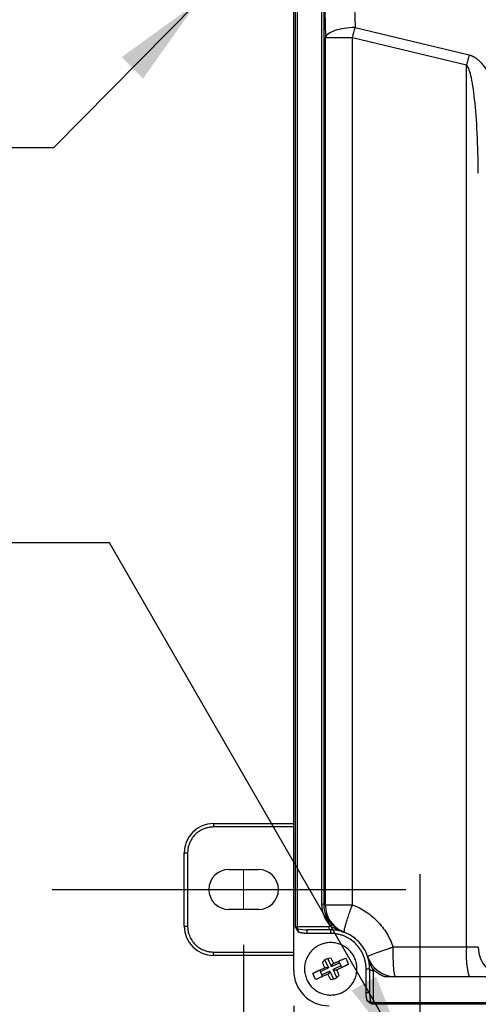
# Model space of a CAD drawing. Header units: inches. Extents: x 1.5 to 64.5, y 1.5 to 49.5.
# Tile 17 of 37: x 11.3 to 15.2, y 32.8 to 41.2. Entities that reach past the tile are written whole.
import ezdxf

# ---------------------------------------------------------------- set-up
doc = ezdxf.new("R2010")
doc.units = ezdxf.units.IN
doc.header["$LTSCALE"] = 6
doc.header["$MEASUREMENT"] = 0
doc.linetypes.add('CENTERX2', pattern=[0.8, 0.5, -0.1, 0.1, -0.1])
doc.layers.add('CENTER', color=40, linetype='CENTERX2')
doc.layers.add('DIMENSIONS', color=140, linetype='Continuous', lineweight=25)
doc.layers.add('TEXT', color=140, linetype='Continuous', lineweight=25)
doc.styles.add('SLDTEXTSTYLE0', font='TXT', dxfattribs={"width": 0.7})
doc.dimstyles.new('SLDDIMSTYLE0', dxfattribs={"dimtxt": 0.509766, "dimasz": 0.78, "dimexe": 0, "dimexo": 0.0625, "dimgap": 0.127441, "dimtad": 0, "dimtih": 1, "dimtoh": 1, "dimrnd": 1e-09, "dimzin": 12, "dimdsep": 46, "dimtxsty": 'SLDTEXTSTYLE0', "dimsah": 1, "dimcen": 0.09, "dimadec": 0, "dimazin": 3, "dimtfac": 1, "dimtofl": 0, "dimtmove": 0, "dimatfit": 3, "dimfxl": 0, "dimfrac": 2, "dimtolj": 1, "dimtzin": 12, "dimarcsym": 0})
doc.dimstyles.new('SLDDIMSTYLE1', dxfattribs={"dimtxt": 0.509766, "dimasz": 0.78, "dimexe": 0, "dimexo": 0.0625, "dimgap": 0.127441, "dimtad": 0, "dimtih": 1, "dimtoh": 1, "dimrnd": 1e-09, "dimdsep": 46, "dimtxsty": 'SLDTEXTSTYLE0', "dimsah": 1, "dimcen": 0, "dimadec": 0, "dimazin": 2, "dimtfac": 1, "dimtofl": 0, "dimtmove": 0, "dimatfit": 3, "dimfxl": 0, "dimfrac": 2, "dimtolj": 1, "dimtzin": 12, "dimarcsym": 0})
doc.dimstyles.new('SLDDIMSTYLE3', dxfattribs={"dimtxt": 0.18, "dimasz": 0.78, "dimexe": 0, "dimexo": 0.0625, "dimgap": 0, "dimtad": 0, "dimtih": 1, "dimtoh": 1, "dimdec": 0, "dimrnd": 1e-09, "dimzin": 0, "dimdsep": 46, "dimtxsty": 'Standard', "dimsah": 1, "dimcen": 0.09, "dimadec": 0, "dimazin": 0, "dimtfac": 0.78, "dimtdec": 0, "dimtofl": 0, "dimtmove": 0, "dimatfit": 3, "dimfxl": 0, "dimfrac": 2, "dimtolj": 1, "dimtzin": 0, "dimarcsym": 0})

# ---------------------------------------------------------------- blocks, each defined once
blk = doc.blocks.new('_D')
at = {"layer": 'DIMENSIONS'}
for p, q in [((13.2342, 33.3286), (13.2342, 24.8416)), ((20.9742, 33.3286), (20.9742, 24.8416)), ((13.2342, 25.5916), (15.624, 25.5916)), ((16.3147, 25.5916), (16.1436, 25.5916)), ((16.1436, 25.5916), (16.1436, 24.7815)), ((18.2536, 25.5916), (18.4248, 25.5916)), ((18.4248, 25.5916), (18.4248, 24.7815)), ((20.9742, 25.5916), (18.9443, 25.5916)), ((16.1436, 24.7815), (16.3147, 24.7815)), ((18.4248, 24.7815), (18.2536, 24.7815))]:
    blk.add_line(p, q, dxfattribs=at)
for points in [[(13.2342, 25.5916), (14.0142, 25.4716), (14.0142, 25.7116)], [(20.9742, 25.5916), (20.1942, 25.7116), (20.1942, 25.4716)]]:
    blk.add_solid(points, dxfattribs=at)
at = {"layer": 'DIMENSIONS', "char_height": 0.5, "attachment_point": 1, "style": 'SLDTEXTSTYLE0'}
for s, insert in [('7.74', (16.5268, 26.3503)), ('196.6', (16.3147, 25.426))]:
    blk.add_mtext(s, dxfattribs=dict(at, insert=insert))
blk = doc.blocks.new('_D_3')
at = {"layer": 'DIMENSIONS'}
for p, q in [((13.6588, 32.8123), (13.6588, 26.9149)), ((20.5499, 32.7847), (20.5499, 26.9149)), ((13.6588, 27.6649), (15.624, 27.6649)), ((16.3147, 27.6649), (16.1436, 27.6649)), ((16.1436, 27.6649), (16.1436, 26.8547)), ((18.2536, 27.6649), (18.4248, 27.6649)), ((18.4248, 27.6649), (18.4248, 26.8547)), ((20.5499, 27.6649), (18.9443, 27.6649)), ((16.1436, 26.8547), (16.3147, 26.8547)), ((18.4248, 26.8547), (18.2536, 26.8547))]:
    blk.add_line(p, q, dxfattribs=at)
for points in [[(13.6588, 27.6649), (14.4388, 27.5449), (14.4388, 27.7849)], [(20.5499, 27.6649), (19.7699, 27.7849), (19.7699, 27.5449)]]:
    blk.add_solid(points, dxfattribs=at)
at = {"layer": 'DIMENSIONS', "char_height": 0.5, "attachment_point": 1, "style": 'SLDTEXTSTYLE0'}
for s, insert in [('6.89', (16.5268, 28.4235)), ('175.0', (16.3147, 27.4992))]:
    blk.add_mtext(s, dxfattribs=dict(at, insert=insert))
blk = doc.blocks.new('_D_4')
at = {"layer": 'DIMENSIONS'}
for p, q in [((8.9097, 36.7371), (8.7385, 36.7371)), ((8.7385, 36.7371), (8.7385, 35.927)), ((10.0005, 36.7371), (10.1716, 36.7371)), ((10.1716, 36.7371), (10.1716, 35.927)), ((12.0973, 36.7371), (10.5973, 36.7371)), ((14.6442, 32.3259), (12.0973, 36.7371)), ((8.7385, 35.927), (8.9097, 35.927)), ((10.1716, 35.927), (10.0005, 35.927))]:
    blk.add_line(p, q, dxfattribs=at)
blk.add_solid([(14.6442, 32.3259), (14.3581, 33.0614), (14.1503, 32.9414)], dxfattribs=at)
at = {"layer": 'DIMENSIONS', "char_height": 0.5, "attachment_point": 1, "style": 'SLDTEXTSTYLE0'}
for s, insert in [('%%c', (8.3128, 37.4958)), ('0.34', (9.0825, 37.4958)), ('8.6', (8.9097, 36.5715))]:
    blk.add_mtext(s, dxfattribs=dict(at, insert=insert))

msp = doc.modelspace()

# ---------------------------------------------------------------- linework, layer by layer
for p, q in [((13.6588, 33.1123), (13.6588, 42.4854)), ((13.6736, 33.4863), (13.6736, 42.1113)), ((13.687, 42.1113), (13.687, 33.4863)), ((14.1617, 41.7941), (14.1792, 41.1067)), ((13.8985, 33.6743), (13.8985, 41.6649)), ((13.9134, 41.6649), (13.9298, 41.0212)), ((13.9134, 41.6649), (13.9134, 33.6743)), ((14.1792, 41.1067), (15.1467, 40.8742)), ((13.9298, 33.6684), (13.9298, 41.0212)), ((14.1574, 33.6684), (14.1574, 41.0212)), ((14.1574, 41.0212), (15.1249, 40.7887)), ((15.1249, 33.3088), (15.1249, 40.7887)), ((12.9792, 34.3586), (12.9792, 34.3286)), ((12.9792, 34.3586), (13.6588, 34.3586)), ((13.6588, 34.3286), (12.9792, 34.3286)), ((12.7292, 33.4886), (12.7292, 34.1086)), ((12.7292, 34.1086), (12.7592, 34.1086)), ((12.7592, 34.1086), (12.7592, 33.4886)), ((13.1092, 33.9686), (13.3592, 33.9686)), ((13.9134, 33.6743), (13.8985, 33.6743)), ((13.9298, 33.6684), (14.1574, 33.6684)), ((13.3592, 33.6286), (13.1092, 33.6286)), ((12.7292, 33.4886), (12.7592, 33.4886)), ((13.6736, 33.4863), (13.687, 33.4863)), ((13.687, 33.4863), (13.9578, 33.4863)), ((13.6906, 33.4664), (13.7581, 33.4577)), ((13.7581, 33.4577), (13.7691, 33.4563)), ((13.9728, 33.4563), (13.7691, 33.4563)), ((13.7691, 33.4563), (13.7691, 33.4263)), ((13.9728, 33.4263), (13.7691, 33.4263)), ((13.9728, 33.4263), (13.9728, 33.4563)), ((15.1249, 33.3088), (14.5016, 33.3088)), ((15.225, 33.3088), (15.1249, 33.3088)), ((12.9792, 33.2386), (12.9792, 33.2686)), ((12.9792, 33.2686), (13.6588, 33.2686)), ((13.6588, 33.2386), (12.9792, 33.2386)), ((13.9216, 33.2003), (13.9529, 33.1335)), ((13.922, 33.1356), (13.9346, 33.1415)), ((13.9283, 33.1365), (13.9354, 33.1398)), ((13.9354, 33.1398), (13.9346, 33.1415)), ((13.9354, 33.1398), (13.9529, 33.1335)), ((13.9801, 33.1462), (13.9488, 33.213)), ((13.9801, 33.1462), (14.0468, 33.1775)), ((13.9801, 33.1462), (13.9864, 33.1637)), ((13.9983, 33.1713), (13.9856, 33.1654)), ((13.9864, 33.1637), (13.9856, 33.1654)), ((13.9864, 33.1637), (13.9936, 33.1671)), ((14.0596, 33.1503), (13.9928, 33.1191)), ((13.8861, 33.1022), (13.9529, 33.1335)), ((13.9656, 33.1064), (13.8988, 33.0751)), ((13.9474, 33.0813), (13.9601, 33.0872)), ((13.9593, 33.0889), (13.9521, 33.0855)), ((13.9656, 33.1064), (13.9593, 33.0889)), ((13.9593, 33.0889), (13.9601, 33.0872)), ((13.9656, 33.1064), (13.9969, 33.0396)), ((14.0241, 33.0523), (13.9928, 33.1191)), ((14.0102, 33.1128), (13.9928, 33.1191)), ((14.0174, 33.1161), (14.0102, 33.1128)), ((14.011, 33.1111), (14.0102, 33.1128)), ((14.0237, 33.117), (14.011, 33.1111)), ((14.2728, 32.9227), (14.2728, 33.1263)), ((14.2728, 33.1263), (14.3028, 33.1263)), ((14.3028, 33.1263), (14.3028, 32.9227)), ((14.3328, 33.1113), (14.3328, 32.841)), ((15.1467, 33.0588), (14.5234, 33.0588)), ((14.3028, 32.9227), (14.2728, 32.9227)), ((16.4986, 32.8272), (14.3302, 32.8272)), ((14.3328, 32.841), (16.5149, 32.841))]:
    msp.add_line(p, q)
at = {"color": 7, "linetype": 'CENTERX2', "lineweight": 18}
msp.add_line((13.2342, 33.6286), (13.2342, 33.9686), dxfattribs=at)
at = {"flags": 128}
for points in [[(13.9728, 33.4563), (13.9699, 33.4569), (13.9671, 33.4586), (13.9645, 33.4614), (13.9622, 33.4651), (13.9604, 33.4696), (13.959, 33.4748), (13.9581, 33.4804), (13.9578, 33.4863)], [(13.9734, 33.486), (13.9758, 33.4891), (13.9778, 33.4922), (13.9794, 33.4952), (13.9806, 33.4979), (13.9814, 33.5004), (13.9816, 33.5027), (13.9814, 33.5045), (13.9807, 33.506)], [(14.3028, 33.1263), (14.3034, 33.1234), (14.3051, 33.1206), (14.3079, 33.118), (14.3116, 33.1157), (14.3162, 33.1138), (14.3214, 33.1124), (14.327, 33.1116), (14.3328, 33.1113)], [(14.3532, 33.1257), (14.3518, 33.1265), (14.3499, 33.1269), (14.3477, 33.1267), (14.3451, 33.1261), (14.3423, 33.1249), (14.3392, 33.1232), (14.336, 33.1212), (14.3328, 33.1187)]]:
    msp.add_lwpolyline(points, dxfattribs=at)
for centre, radius, start, end in [((17.861, 40.1369), 2.8127, 164.80504, 166.60254), ((12.9792, 34.1086), 0.25, 90, 180), ((13.1092, 33.7986), 0.17, 90, 270), ((13.3592, 33.7986), 0.17, 270, 90), ((12.9792, 33.4886), 0.25, 180, 270), ((13.6977, 33.4927), 0.0272, 212.48418, 255.03677), ((15.8583, 33.2468), 0.7361, 175.16619, 194.79594), ((15.4747, 33.3085), 0.2497, 179.93022, 269.93004), ((14.5234, 33.3088), 0.25, 198.34, 270), ((13.9588, 33.1123), 0.3, 180, 270), ((14.3392, 32.8512), 0.0272, 194.96323, 237.51582)]:
    msp.add_arc(centre, radius, start, end)
for points, knots in [([(14.1792, 41.1067), (14.1478, 41.106), (14.1165, 41.1033), (14.0582, 41.0941), (14.0312, 41.0876), (13.9854, 41.072), (13.9666, 41.0627), (13.9398, 41.0427), (13.9318, 41.032), (13.9298, 41.0212)], [0, 0, 0, 0, 0.25, 0.25, 0.5, 0.5, 0.75, 0.75, 1, 1, 1, 1]), ([(13.9298, 41.0212), (13.9339, 41.0212), (13.9591, 41.0212), (14.0426, 41.0212), (14.0981, 41.0212), (14.1574, 41.0212)], [0, 0, 0, 0, 0.5, 0.5, 1, 1, 1, 1]), ([(15.1467, 40.8742), (15.1489, 40.8736), (15.1534, 40.8725), (15.16, 40.8703), (15.1666, 40.8679), (15.1732, 40.8651), (15.1798, 40.862), (15.1864, 40.8585), (15.1929, 40.8547), (15.1994, 40.8506), (15.2146, 40.8402), (15.2378, 40.8203), (15.2672, 40.7869), (15.2958, 40.7462), (15.3233, 40.6979), (15.3492, 40.6426), (15.3824, 40.5572), (15.4096, 40.4637), (15.4316, 40.364), (15.4457, 40.2848), (15.4571, 40.2034), (15.4647, 40.1307), (15.4696, 40.0669), (15.4727, 40.0125), (15.4738, 39.9761), (15.4744, 39.9578)], [0, 0, 0, 0, 0.006455, 0.012991, 0.019623, 0.026367, 0.033236, 0.040246, 0.047408, 0.054735, 0.062237, 0.099982, 0.142257, 0.190978, 0.245008, 0.305266, 0.370739, 0.515811, 0.593236, 0.67404, 0.754896, 0.837877, 0.891507, 0.945541, 1, 1, 1, 1]), ([(15.225, 39.8723), (15.2241, 39.9886), (15.2209, 40.1033), (15.2103, 40.3158), (15.2028, 40.4135), (15.1847, 40.5797), (15.1739, 40.6482), (15.1505, 40.7476), (15.1378, 40.7785), (15.1249, 40.7887)], [0, 0, 0, 0, 0.25, 0.25, 0.5, 0.5, 0.75, 0.75, 1, 1, 1, 1]), ([(12.9792, 34.3286), (12.9765, 34.3286), (12.9711, 34.3285), (12.9631, 34.328), (12.9551, 34.3273), (12.9471, 34.3263), (12.9348, 34.3242), (12.9183, 34.3204), (12.8978, 34.3134), (12.8778, 34.3043), (12.8519, 34.2892), (12.8225, 34.2653), (12.7986, 34.2358), (12.7835, 34.21), (12.7744, 34.19), (12.7674, 34.1695), (12.7631, 34.1513), (12.7607, 34.1354), (12.7594, 34.122), (12.7593, 34.1131), (12.7592, 34.1086)], [0, 0, 0, 0, 0.023335, 0.046627, 0.069909, 0.093211, 0.116565, 0.178299, 0.240092, 0.3044, 0.368768, 0.500006, 0.631244, 0.695551, 0.759919, 0.821653, 0.883446, 0.922308, 0.961111, 1, 1, 1, 1]), ([(13.9734, 33.486), (13.9711, 33.4884), (13.9666, 33.4934), (13.9602, 33.5011), (13.9541, 33.5091), (13.9482, 33.5172), (13.9397, 33.5299), (13.9294, 33.5476), (13.9185, 33.5711), (13.9097, 33.5956), (13.904, 33.6184), (13.9006, 33.6387), (13.8988, 33.6565), (13.8986, 33.6684), (13.8985, 33.6743)], [0, 0, 0, 0, 0.0505769, 0.1007793, 0.1506699, 0.2003127, 0.2497722, 0.3758753, 0.5001053, 0.6251034, 0.7485685, 0.8327416, 0.9163898, 1, 1, 1, 1]), ([(13.9134, 33.6743), (13.9161, 33.6734), (13.9216, 33.6714), (13.927, 33.6694), (13.9298, 33.6684)], [0, 0, 0, 0, 0.5013581, 1, 1, 1, 1]), ([(13.9134, 33.6743), (13.9134, 33.6717), (13.9135, 33.6664), (13.9139, 33.6584), (13.9145, 33.6505), (13.9155, 33.6425), (13.9167, 33.6346), (13.9191, 33.6217), (13.9236, 33.6037), (13.9309, 33.5836), (13.9389, 33.5659), (13.9473, 33.5504), (13.9571, 33.5351), (13.9682, 33.52), (13.9764, 33.5107), (13.9807, 33.506)], [0, 0, 0, 0, 0.041218, 0.082617, 0.124195, 0.165949, 0.207877, 0.249975, 0.372989, 0.499855, 0.591818, 0.687892, 0.78802, 0.892102, 1, 1, 1, 1]), ([(14.0199, 33.4774), (14.0035, 33.4929), (13.9683, 33.526), (13.9363, 33.5937), (13.9319, 33.6439), (13.9298, 33.6684)], [0, 0, 0, 0, 0.309897, 0.662938, 1, 1, 1, 1]), ([(14.0902, 33.4347), (14.0891, 33.4351), (14.0884, 33.4368), (14.0881, 33.4428), (14.0884, 33.4472), (14.0903, 33.4591), (14.0918, 33.4665), (14.0961, 33.4841), (14.0988, 33.4943), (14.1053, 33.517), (14.1091, 33.5294), (14.1175, 33.5558), (14.1221, 33.5697), (14.1317, 33.5979), (14.1368, 33.6123), (14.147, 33.6408), (14.1522, 33.6548), (14.1574, 33.6684)], [0, 0, 0, 0, 0.125, 0.125, 0.25, 0.25, 0.375, 0.375, 0.5, 0.5, 0.625, 0.625, 0.75, 0.75, 0.875, 0.875, 1, 1, 1, 1]), ([(12.7592, 33.4886), (12.7592, 33.4859), (12.7593, 33.4805), (12.7597, 33.4725), (12.7605, 33.4645), (12.7615, 33.4565), (12.7635, 33.4442), (12.7674, 33.4277), (12.7744, 33.4072), (12.7835, 33.3872), (12.7986, 33.3613), (12.8225, 33.3319), (12.8519, 33.308), (12.8778, 33.2929), (12.8978, 33.2838), (12.9183, 33.2768), (12.9365, 33.2725), (12.9524, 33.2701), (12.9658, 33.2688), (12.9747, 33.2687), (12.9792, 33.2686)], [0, 0, 0, 0, 0.023335, 0.046627, 0.069909, 0.093211, 0.116565, 0.178299, 0.240092, 0.3044, 0.368768, 0.500006, 0.631244, 0.695551, 0.759919, 0.821653, 0.883446, 0.922308, 0.961111, 1, 1, 1, 1]), ([(13.6747, 33.478), (13.6743, 33.4794), (13.674, 33.4807), (13.6739, 33.4821), (13.6738, 33.4828), (13.6737, 33.4835), (13.6736, 33.4842), (13.6736, 33.4849), (13.6736, 33.4856), (13.6736, 33.4863)], [0, 0, 0, 0, 0.0001051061, 0.0001051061, 0.0001051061, 0.0001584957, 0.0001584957, 0.0001584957, 0.0002121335, 0.0002121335, 0.0002121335, 0.0002121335]), ([(13.6747, 33.478), (13.6769, 33.4701), (13.6808, 33.4629), (13.69, 33.4494), (13.6954, 33.4431), (13.7007, 33.437)], [0, 0, 0, 0, 0.5, 0.5, 1, 1, 1, 1]), ([(14.0838, 33.4371), (14.0793, 33.4387), (14.0696, 33.4422), (14.0552, 33.4477), (14.0406, 33.4537), (14.0256, 33.46), (14.0106, 33.4668), (13.9964, 33.4738), (13.9841, 33.4801), (13.9768, 33.4841), (13.9734, 33.486)], [0, 0, 0, 0, 0.1153554, 0.2499241, 0.3735265, 0.5003151, 0.6473856, 0.7801987, 0.8979675, 1, 1, 1, 1]), ([(13.9807, 33.506), (13.982, 33.5046), (13.9848, 33.5016), (13.9891, 33.4972), (13.9938, 33.4927), (13.9987, 33.4882), (14.0038, 33.4837), (14.0093, 33.4791), (14.015, 33.4746), (14.0211, 33.4701), (14.0294, 33.4643), (14.0405, 33.4572), (14.0538, 33.4499), (14.0684, 33.4429), (14.0783, 33.4392), (14.0838, 33.4371)], [0, 0, 0, 0, 0.050886, 0.102766, 0.155737, 0.209882, 0.265275, 0.321976, 0.380034, 0.439486, 0.500358, 0.618861, 0.749156, 0.860914, 1, 1, 1, 1]), ([(14.0902, 33.4347), (14.0669, 33.4441), (14.0406, 33.4547), (14.022, 33.4751), (14.0199, 33.4774)], [0, 0, 0, 0, 0.886524, 1, 1, 1, 1]), ([(13.7691, 33.4263), (13.7661, 33.4263), (13.76, 33.4264), (13.751, 33.4269), (13.7421, 33.4278), (13.7324, 33.4291), (13.722, 33.431), (13.7111, 33.4336), (13.7042, 33.4359), (13.7007, 33.437)], [0, 0, 0, 0, 0.13105, 0.260822, 0.389509, 0.517308, 0.68389, 0.844597, 1, 1, 1, 1]), ([(14.2728, 33.1263), (14.2728, 33.13), (14.2727, 33.1373), (14.2721, 33.1482), (14.2711, 33.1592), (14.2697, 33.1701), (14.2669, 33.1868), (14.2616, 33.2093), (14.2521, 33.2373), (14.2397, 33.2645), (14.2191, 33.2998), (14.1865, 33.3399), (14.1464, 33.3725), (14.1111, 33.3931), (14.0838, 33.4055), (14.0559, 33.4151), (14.031, 33.4209), (14.0094, 33.4242), (13.9911, 33.426), (13.9789, 33.4262), (13.9728, 33.4263)], [0, 0, 0, 0, 0.023337, 0.046631, 0.069913, 0.093214, 0.116565, 0.178307, 0.240092, 0.304408, 0.368768, 0.500006, 0.631244, 0.695559, 0.759919, 0.821661, 0.883446, 0.922312, 0.961115, 1, 1, 1, 1]), ([(14.2861, 33.2301), (14.2707, 33.2764), (14.245, 33.3193), (14.1775, 33.3897), (14.1358, 33.4174), (14.0902, 33.4347)], [0, 0, 0, 0, 0.5, 0.5, 1, 1, 1, 1]), ([(14.1869, 33.3774), (14.1869, 33.3774), (14.1869, 33.3774), (14.1869, 33.3774), (14.1868, 33.3775), (14.1865, 33.3778), (14.1857, 33.3784), (14.1757, 33.3869), (14.1652, 33.3943), (14.1552, 33.4013)], [0, 0, 0, 0, 0.000019, 0.000354, 0.00099, 0.00657, 0.032675, 0.079459, 1, 1, 1, 1]), ([(13.7714, 33.032), (13.7657, 33.0443), (13.7562, 33.0707), (13.7494, 33.1133), (13.7512, 33.1581), (13.7623, 33.2026), (13.7822, 33.2438), (13.8096, 33.2794), (13.842, 33.3078), (13.878, 33.3288), (13.9172, 33.343), (13.9598, 33.3498), (14.0046, 33.348), (14.0491, 33.3369), (14.0903, 33.3169), (14.1259, 33.2896), (14.1543, 33.2571), (14.1754, 33.2211), (14.1895, 33.1819), (14.1963, 33.1393), (14.1945, 33.0945), (14.1834, 33.05), (14.1635, 33.0088), (14.1361, 32.9732), (14.1036, 32.9448), (14.0677, 32.9238), (14.0285, 32.9096), (13.9859, 32.9028), (13.941, 32.9046), (13.8966, 32.9157), (13.8553, 32.9357), (13.8197, 32.963), (13.7914, 32.9955), (13.7772, 33.0197), (13.7714, 33.032)], [0, 0, 0, 0, 0.029129, 0.060003, 0.09216, 0.125, 0.15784, 0.189997, 0.220871, 0.25, 0.279129, 0.310003, 0.34216, 0.375, 0.40784, 0.439997, 0.470871, 0.5, 0.529129, 0.560003, 0.59216, 0.625, 0.65784, 0.689997, 0.720871, 0.75, 0.779129, 0.810003, 0.84216, 0.875, 0.90784, 0.939997, 0.970871, 1, 1, 1, 1]), ([(14.1716, 33.388), (14.1744, 33.3866), (14.1789, 33.3843), (14.1835, 33.3803), (14.1858, 33.3783), (14.1867, 33.3776), (14.1869, 33.3775), (14.1869, 33.3774), (14.1869, 33.3774), (14.1869, 33.3774), (14.1869, 33.3774), (14.1869, 33.3774), (14.1869, 33.3774), (14.1869, 33.3774)], [0, 0, 0, 0, 0.504266, 0.807114, 0.972732, 0.990914, 0.996358, 0.999331, 0.999685, 0.999882, 0.999921, 0.999961, 1, 1, 1, 1]), ([(14.5016, 33.3088), (14.4985, 33.3077), (14.4924, 33.3057), (14.4836, 33.3028), (14.4755, 33.3), (14.468, 33.2975), (14.4557, 33.2933), (14.4396, 33.2878), (14.4189, 33.2807), (14.3996, 33.274), (14.3744, 33.2651), (14.3462, 33.255), (14.3188, 33.2448), (14.3023, 33.2383), (14.2935, 33.2345), (14.2897, 33.2327), (14.2877, 33.2316), (14.2867, 33.231), (14.2861, 33.2305), (14.2861, 33.2302), (14.2861, 33.2301)], [0, 0, 0, 0, 0.0267556, 0.0518792, 0.0753699, 0.0972277, 0.1174535, 0.1827434, 0.2411773, 0.3085424, 0.3694907, 0.5000744, 0.6306581, 0.7588258, 0.8236608, 0.8825496, 0.9126767, 0.9421493, 0.9711481, 1, 1, 1, 1]), ([(14.5234, 33.0588), (14.5205, 33.0588), (14.5177, 33.0653), (14.5124, 33.0903), (14.51, 33.1089), (14.506, 33.1552), (14.5043, 33.1829), (14.5022, 33.2434), (14.5016, 33.2761), (14.5016, 33.3088)], [0, 0, 0, 0, 0.25, 0.25, 0.5, 0.5, 0.75, 0.75, 1, 1, 1, 1]), ([(13.922, 33.1356), (13.9209, 33.1381), (13.9187, 33.1432), (13.9154, 33.1512), (13.9117, 33.1605), (13.9075, 33.1713), (13.9047, 33.1791), (13.9032, 33.1833)], [0, 0, 0, 0, 0.1539579, 0.3202314, 0.5000186, 0.7348419, 1, 1, 1, 1]), ([(13.9736, 33.2163), (13.9752, 33.2137), (13.9781, 33.2087), (13.9822, 33.2014), (13.9871, 33.1926), (13.9924, 33.1827), (13.9964, 33.175), (13.9983, 33.1713)], [0, 0, 0, 0, 0.180163, 0.346777, 0.500018, 0.764538, 1, 1, 1, 1]), ([(13.9983, 33.1713), (14.0009, 33.1726), (14.0066, 33.1752), (14.0156, 33.1794), (14.026, 33.1843), (14.0381, 33.19), (14.0502, 33.1957), (14.0621, 33.2012), (14.0735, 33.2066), (14.0857, 33.2123), (14.0936, 33.216), (14.0978, 33.2179)], [0, 0, 0, 0, 0.07247, 0.155414, 0.248934, 0.36503, 0.500014, 0.605185, 0.723566, 0.855172, 1, 1, 1, 1]), ([(14.1232, 33.1636), (14.1211, 33.1626), (14.117, 33.1607), (14.1107, 33.1577), (14.1046, 33.1548), (14.0986, 33.152), (14.0928, 33.1493), (14.0872, 33.1467), (14.0818, 33.1442), (14.0738, 33.1405), (14.0635, 33.1356), (14.0499, 33.1293), (14.0369, 33.1231), (14.0278, 33.1189), (14.0237, 33.117)], [0, 0, 0, 0, 0.0740701, 0.1448357, 0.2122963, 0.2764515, 0.3373011, 0.3948461, 0.4490888, 0.5000338, 0.6349919, 0.751102, 0.8873774, 1, 1, 1, 1]), ([(14.3328, 33.1187), (14.3242, 33.1356), (14.3083, 33.1669), (14.2961, 33.202), (14.2905, 33.2182)], [0, 0, 0, 0, 0.538982, 1, 1, 1, 1]), ([(13.8224, 33.089), (13.8246, 33.09), (13.8287, 33.0919), (13.835, 33.0949), (13.8411, 33.0978), (13.8471, 33.1006), (13.8529, 33.1033), (13.8585, 33.1059), (13.8639, 33.1084), (13.8719, 33.1121), (13.8822, 33.117), (13.8957, 33.1233), (13.9088, 33.1295), (13.9179, 33.1337), (13.922, 33.1356)], [0, 0, 0, 0, 0.074072, 0.144839, 0.2123, 0.276456, 0.337305, 0.394849, 0.449091, 0.500034, 0.634996, 0.751102, 0.887387, 1, 1, 1, 1]), ([(13.9474, 33.0813), (13.9448, 33.08), (13.9391, 33.0774), (13.9301, 33.0731), (13.9197, 33.0683), (13.9076, 33.0626), (13.8955, 33.0569), (13.8836, 33.0514), (13.8722, 33.046), (13.86, 33.0403), (13.8521, 33.0366), (13.8479, 33.0347)], [0, 0, 0, 0, 0.072479, 0.155423, 0.248934, 0.365034, 0.500014, 0.605188, 0.723571, 0.855175, 1, 1, 1, 1]), ([(13.972, 33.0363), (13.9705, 33.0389), (13.9676, 33.0439), (13.9634, 33.0512), (13.9586, 33.06), (13.9533, 33.0699), (13.9493, 33.0776), (13.9474, 33.0813)], [0, 0, 0, 0, 0.180162, 0.346776, 0.500018, 0.764544, 1, 1, 1, 1]), ([(14.0237, 33.117), (14.0248, 33.1145), (14.027, 33.1094), (14.0303, 33.1014), (14.034, 33.0921), (14.0381, 33.0813), (14.041, 33.0734), (14.0425, 33.0693)], [0, 0, 0, 0, 0.153952, 0.320227, 0.500019, 0.734844, 1, 1, 1, 1]), ([(14.433, 33.0588), (14.4299, 33.0599), (14.4237, 33.0621), (14.4146, 33.0657), (14.4056, 33.0697), (14.3968, 33.074), (14.3882, 33.0785), (14.3768, 33.0851), (14.3631, 33.094), (14.3473, 33.1057), (14.3376, 33.1143), (14.3328, 33.1187)], [0, 0, 0, 0, 0.081495, 0.163102, 0.244943, 0.32714, 0.40981, 0.493073, 0.660468, 0.829149, 1, 1, 1, 1]), ([(14.5234, 33.0588), (14.5193, 33.0588), (14.5114, 33.0588), (14.4994, 33.0588), (14.4877, 33.0588), (14.4763, 33.0588), (14.4651, 33.0588), (14.4542, 33.0588), (14.4435, 33.0588), (14.4364, 33.0588), (14.433, 33.0588)], [0, 0, 0, 0, 0.138847, 0.273343, 0.403663, 0.529997, 0.652556, 0.771572, 0.887295, 1, 1, 1, 1]), ([(15.4744, 33.0588), (15.4741, 33.0588), (15.4735, 33.0588), (15.472, 33.0588), (15.4702, 33.0588), (15.4679, 33.0588), (15.4639, 33.0588), (15.457, 33.0588), (15.4455, 33.0588), (15.4313, 33.0588), (15.4085, 33.0588), (15.3735, 33.0588), (15.3313, 33.0588), (15.2943, 33.0588), (15.2657, 33.0588), (15.2361, 33.0588), (15.2096, 33.0588), (15.1864, 33.0588), (15.1666, 33.0588), (15.1533, 33.0588), (15.1467, 33.0588)], [0, 0, 0, 0, 0.023656, 0.047275, 0.070884, 0.09451, 0.118178, 0.180086, 0.242033, 0.306, 0.370006, 0.500005, 0.630004, 0.693971, 0.757977, 0.819884, 0.881831, 0.921232, 0.960581, 1, 1, 1, 1]), ([(14.2835, 32.8543), (14.2827, 32.8569), (14.281, 32.862), (14.2789, 32.87), (14.277, 32.8783), (14.275, 32.8898), (14.2732, 32.9046), (14.273, 32.9166), (14.2728, 32.9227)], [0, 0, 0, 0, 0.115993, 0.234953, 0.357129, 0.482753, 0.739052, 1, 1, 1, 1]), ([(14.3028, 32.9227), (14.3029, 32.9189), (14.3029, 32.9119), (14.3034, 32.902), (14.304, 32.8934), (14.3047, 32.8861), (14.3058, 32.8771), (14.3074, 32.8665), (14.3098, 32.8546), (14.3119, 32.8475), (14.3129, 32.8442)], [0, 0, 0, 0, 0.140516, 0.265107, 0.373777, 0.466525, 0.543355, 0.719103, 0.871262, 1, 1, 1, 1]), ([(14.3246, 32.8283), (14.3166, 32.8305), (14.3094, 32.8344), (14.2959, 32.8436), (14.2897, 32.849), (14.2835, 32.8543)], [0, 0, 0, 0, 0.5, 0.5, 1, 1, 1, 1]), ([(14.3129, 32.8442), (14.3137, 32.8439), (14.3153, 32.8432), (14.318, 32.8424), (14.3207, 32.8417), (14.3235, 32.8412), (14.3264, 32.8408), (14.3294, 32.8406), (14.3313, 32.8406), (14.3323, 32.8405)], [0, 0, 0, 0, 0.148558, 0.295215, 0.439971, 0.582828, 0.723784, 0.862841, 1, 1, 1, 1]), ([(14.3302, 32.8272), (14.3297, 32.8273), (14.3292, 32.8273), (14.3287, 32.8274), (14.3273, 32.8276), (14.3259, 32.8279), (14.3246, 32.8283)], [0.0000627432, 0.0000627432, 0.0000627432, 0.0000627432, 0.0001033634, 0.0001033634, 0.0001033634, 0.0002092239, 0.0002092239, 0.0002092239, 0.0002092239]), ([(14.3323, 32.8405), (14.3321, 32.8404), (14.3318, 32.84), (14.3314, 32.8392), (14.3311, 32.8383), (14.3308, 32.8371), (14.3304, 32.8353), (14.33, 32.8329), (14.3299, 32.8304), (14.3299, 32.8285), (14.3301, 32.8276), (14.3302, 32.8272)], [0, 0, 0, 0, 0.031854, 0.074095, 0.127782, 0.19342, 0.271281, 0.451287, 0.650527, 0.830589, 1, 1, 1, 1])]:
    msp.add_open_spline(points, degree=3, knots=knots)
for points in [[(14.1574, 41.0212), (14.1643, 41.0503), (14.1717, 41.0795), (14.1792, 41.1067)], [(14.1574, 33.6684), (14.1974, 33.6531), (14.2742, 33.6137), (14.3735, 33.5307), (14.4521, 33.4279), (14.4881, 33.3495), (14.5016, 33.3088)], [(13.687, 33.4863), (13.687, 33.479), (13.6883, 33.4718), (13.6906, 33.4664)], [(13.9734, 33.486), (13.9682, 33.4862), (13.963, 33.4863), (13.9578, 33.4863)], [(13.7007, 33.437), (13.698, 33.4472), (13.6947, 33.4575), (13.6906, 33.4664)], [(14.0838, 33.4371), (14.0482, 33.4498), (14.0105, 33.4563), (13.9728, 33.4563)], [(14.0902, 33.4347), (14.0881, 33.4355), (14.0859, 33.4363), (14.0838, 33.4371)], [(14.3028, 33.1263), (14.3028, 33.1615), (14.2972, 33.1967), (14.2861, 33.2301)], [(13.9736, 33.2163), (13.9464, 33.2165), (13.9205, 33.2044), (13.9032, 33.1833)], [(14.0383, 33.188), (14.0514, 33.1741), (14.0599, 33.156), (14.0622, 33.1371)], [(14.0978, 33.2179), (14.1097, 33.2017), (14.1184, 33.1831), (14.1232, 33.1636)], [(13.8479, 33.0347), (13.836, 33.0509), (13.8273, 33.0695), (13.8224, 33.089)], [(13.9073, 33.0646), (13.8943, 33.0784), (13.8858, 33.0966), (13.8835, 33.1155)], [(13.972, 33.0363), (13.9993, 33.0361), (14.0252, 33.0482), (14.0425, 33.0693)], [(14.3328, 33.1113), (14.3328, 33.1138), (14.3328, 33.1162), (14.3328, 33.1187)], [(14.3129, 32.8442), (14.3041, 32.8482), (14.2938, 32.8515), (14.2835, 32.8543)], [(14.3328, 32.841), (14.3327, 32.8409), (14.3325, 32.8407), (14.3323, 32.8405)]]:
    msp.add_open_spline(points, degree=3)
at = {"layer": 'CENTER'}
for p, q in [((14.7292, 33.9286), (14.7292, 30.6786)), ((11.6092, 33.7986), (14.8592, 33.7986))]:
    msp.add_line(p, q, dxfattribs=at)

# ---------------------------------------------------------------- dimensions: what is measured, and where the dimension line sits
at = {"layer": 'DIMENSIONS'}
dim = msp.add_diameter_dim_2p(p1=(14.8142, 32.0314), p2=(14.6442, 32.3259), dimstyle='SLDDIMSTYLE1', dxfattribs=at)
dim.commit()
dim.dimension.update_dxf_attribs({"geometry": '_D_4', "text_midpoint": (9.4551, 36.7371), "dimtype": 163})
dim = msp.add_linear_dim(base=(20.9742, 25.5916), p1=(13.2342, 33.6286), p2=(20.9742, 33.6286), dimstyle='SLDDIMSTYLE0', dxfattribs=at)
dim.commit()
dim.dimension.update_dxf_attribs({"geometry": '_D', "text_midpoint": (17.2842, 25.5916), "dimtype": 160})
dim = msp.add_linear_dim(base=(20.5499, 27.6649), p1=(13.6588, 33.1123), p2=(20.5499, 33.0847), angle=0, dimstyle='SLDDIMSTYLE0', dxfattribs=at)
dim.commit()
dim.dimension.update_dxf_attribs({"geometry": '_D_3', "text_midpoint": (17.2842, 27.6649), "dimtype": 160})

# ---------------------------------------------------------------- leaders
at = {"layer": 'TEXT'}
msp.add_leader([(12.8393, 41.3187), (11.6199, 40.0875), (10.1199, 40.0875)], dimstyle='SLDDIMSTYLE3', dxfattribs=at)

doc.saveas('drawing.dxf')
